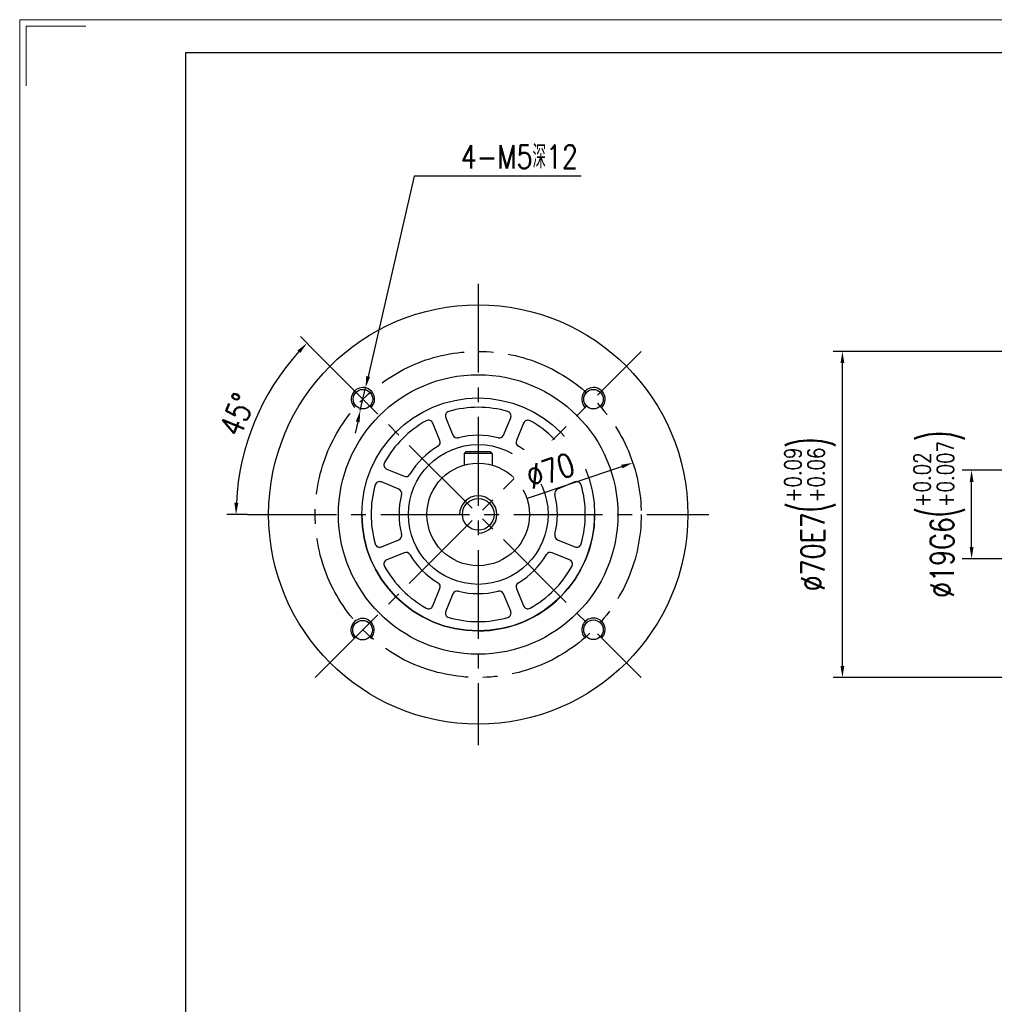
# Model space of a CAD drawing. Header units: millimetres. Extents: x 6775 to 7373, y -835 to -413.
# Tile 2 of 4: x 6776 to 6985, y -624 to -413. Entities that reach past the tile are written whole.
import ezdxf

# ---------------------------------------------------------------- set-up
doc = ezdxf.new("R2010")
doc.units = ezdxf.units.MM
doc.set_wipeout_variables(frame=1)
doc.header["$PDSIZE"] = -5
doc.linetypes.add('CENTER2', pattern=[28.575, 19.05, -3.175, 3.175, -3.175])
doc.layers.get('Defpoints').update_dxf_attribs({"lineweight": 18})
for name, color, linetype in [('1轮廓实线层', 7, 'Continuous'), ('2细线层', 4, 'Continuous'), ('3中心线层', 1, 'CENTER2'), ('7标注层', 4, 'Continuous')]:
    doc.layers.add(name, color=color, linetype=linetype)
doc.layers.add('细实线', color=7, linetype='Continuous', lineweight=18)
doc.styles.add('TH_GBDIM', font='romans.shx', dxfattribs={"width": 0.8, "bigfont": 'gbcbig.shx'})
doc.dimstyles.new('TH_GBDIM', dxfattribs={"dimtxt": 5, "dimasz": 2.5, "dimexe": 2, "dimexo": 0, "dimgap": 1.5, "dimtad": 1, "dimdec": 1, "dimdsep": 46, "dimtxsty": 'TH_GBDIM', "dimcen": 2.5, "dimclrd": 130, "dimclre": 130, "dimclrt": 3, "dimadec": 0, "dimazin": 2, "dimtfac": 0.714286, "dimtdec": 1, "dimtmove": 0, "dimatfit": 3, "dimfxl": 1, "dimtzin": 0, "dimlwd": -1, "dimlwe": -1, "dimarcsym": 0})

# ---------------------------------------------------------------- blocks, each defined once
blk = doc.blocks.new('*D10')
at = {"layer": '7标注层', "color": 130}
for p, q in [((6860.3, -446.21), (6850.42, -489.17)), ((6896.14, -446.21), (6860.3, -446.21)), ((6848.74, -496.48), (6849.86, -491.61)), ((6848.18, -498.92), (6847.62, -501.36))]:
    blk.add_line(p, q, dxfattribs=at)
for points in [[(6850.01, -489.08), (6850.83, -489.27), (6849.86, -491.61)], [(6848.59, -499.01), (6847.77, -498.83), (6848.74, -496.48)]]:
    blk.add_solid(points, dxfattribs=at)
at = {"layer": 'Defpoints', "color": 0}
for p in [(6849.86, -491.61), (6848.74, -496.48)]:
    blk.add_point(p, dxfattribs=at)
at = {"layer": '7标注层', "color": 3, "insert": (6882.87, -442.01), "char_height": 5, "attachment_point": 5, "style": 'TH_GBDIM'}
blk.add_mtext('{4-M5深12}{}{}', dxfattribs=at)
blk = doc.blocks.new('*D23')
at = {"layer": '7标注层', "color": 130}
for p, q in [((6992.69, -483.8), (6950.25, -483.8)), ((6952.25, -551.3), (6952.25, -486.3)), ((6992.69, -553.8), (6950.25, -553.8))]:
    blk.add_line(p, q, dxfattribs=at)
for points in [[(6952.67, -486.3), (6951.84, -486.3), (6952.25, -483.8)], [(6951.84, -551.3), (6952.67, -551.3), (6952.25, -553.8)]]:
    blk.add_solid(points, dxfattribs=at)
at = {"layer": 'Defpoints', "color": 0}
for p in [(6952.25, -483.8), (6992.69, -483.8), (6992.69, -553.8)]:
    blk.add_point(p, dxfattribs=at)
at = {"layer": '7标注层', "color": 3, "insert": (6945.31, -518.8), "char_height": 5, "attachment_point": 5, "rotation": 90, "style": 'TH_GBDIM'}
blk.add_mtext('{%%c70}{}{E7\\H0.7143x;{\\H2x;\\W0.5;(}\\S+0.09^ +0.06;{\\H2x;\\W0.5;)}}', dxfattribs=at)
blk = doc.blocks.new('*D24')
at = {"layer": '7标注层', "color": 130}
for p, q in [((7002.69, -509.3), (6977.99, -509.3)), ((6979.99, -525.8), (6979.99, -511.8)), ((7002.69, -528.3), (6977.99, -528.3))]:
    blk.add_line(p, q, dxfattribs=at)
for points in [[(6980.41, -511.8), (6979.58, -511.8), (6979.99, -509.3)], [(6979.58, -525.8), (6980.41, -525.8), (6979.99, -528.3)]]:
    blk.add_solid(points, dxfattribs=at)
at = {"layer": 'Defpoints', "color": 0}
for p in [(6979.99, -509.3), (7002.69, -509.3), (7002.69, -528.3)]:
    blk.add_point(p, dxfattribs=at)
at = {"layer": '7标注层', "color": 3, "insert": (6973.05, -518.8), "char_height": 5, "attachment_point": 5, "rotation": 90, "style": 'TH_GBDIM'}
blk.add_mtext('{%%c19}{}{G6\\H0.7143x;{\\H2x;\\W0.5;(}\\S+0.02^ +0.007;{\\H2x;\\W0.5;)}}', dxfattribs=at)
blk = doc.blocks.new('*D30')
at = {"layer": '7标注层', "color": 130}
blk.add_line((6884.61, -515.27), (6904.88, -508.51), dxfattribs=at)
blk.add_solid([(6905.01, -508.91), (6904.75, -508.12), (6907.25, -507.72)], dxfattribs=at)
at = {"layer": 'Defpoints', "color": 0}
for p in [(6907.25, -507.72), (6840.85, -529.87)]:
    blk.add_point(p, dxfattribs=at)
at = {"layer": '7标注层', "color": 3, "insert": (6889.55, -509.41), "char_height": 5, "attachment_point": 5, "rotation": 18.4463, "style": 'TH_GBDIM'}
blk.add_mtext('∅70', dxfattribs=at)
blk = doc.blocks.new('*D31')
at = {"layer": '7标注层', "color": 130}
for p, q in [((6839.05, -483.79), (6835.87, -480.62)), ((6824.55, -518.8), (6820.06, -518.8))]:
    blk.add_line(p, q, dxfattribs=at)
blk.add_arc((6874.05, -518.8), 51.99, 137.7554, 177.2446, dxfattribs=at)
for points in [[(6835.86, -484.13), (6835.26, -483.56), (6837.29, -482.03)], [(6821.7, -516.29), (6822.54, -516.31), (6822.06, -518.8)]]:
    blk.add_solid(points, dxfattribs=at)
at = {"layer": 'Defpoints', "color": 0}
for p in [(6839.05, -483.79), (6829.02, -492.8), (6824.55, -518.8), (6923.55, -518.8), (6909.05, -553.8)]:
    blk.add_point(p, dxfattribs=at)
at = {"layer": '7标注层', "color": 3, "insert": (6822.32, -497.37), "char_height": 5, "attachment_point": 5, "rotation": 67.5, "style": 'TH_GBDIM'}
blk.add_mtext('45%%d', dxfattribs=at)

msp = doc.modelspace()

# ---------------------------------------------------------------- linework, layer by layer
at = {"layer": '1轮廓实线层', "linetype": 'Continuous', "lineweight": 30}
for p, q in [((6867.070103, -498.02854), (6868.613063, -501.753575)), ((6879.484505, -501.753575), (6881.027466, -498.02854)), ((6865.841425, -502.901626), (6864.298465, -499.176591)), ((6883.799104, -499.176591), (6882.256144, -502.901626)), ((6871.448784, -505.296255), (6871.048784, -505.696256)), ((6877.048784, -505.696256), (6871.048784, -505.696256)), ((6871.048784, -505.696256), (6871.048784, -508.21325)), ((6871.448784, -505.296255), (6876.648784, -505.296255)), ((6876.648784, -505.296255), (6877.048784, -505.696256)), ((6877.048784, -505.696256), (6877.048784, -508.21325)), ((6854.429118, -509.045935), (6858.154155, -510.588896)), ((6889.943413, -510.588896), (6893.66845, -509.045935)), ((6857.006105, -513.360535), (6853.281069, -511.817574)), ((6894.816499, -511.817574), (6891.091464, -513.360535)), ((6853.281069, -525.774937), (6857.006105, -524.231976)), ((6891.091464, -524.231976), (6894.816499, -525.774937)), ((6858.154155, -527.003615), (6854.429118, -528.546575)), ((6893.66845, -528.546575), (6889.943413, -527.003615)), ((6864.298465, -538.415921), (6865.841425, -534.690885)), ((6882.256144, -534.690885), (6883.799104, -538.415921)), ((6868.613063, -535.838936), (6867.070103, -539.563972)), ((6881.027466, -539.563972), (6879.484505, -535.838936))]:
    msp.add_line(p, q, dxfattribs=at)
at = {"layer": '1轮廓实线层'}
for p, q in [((6871.448784, -505.296255), (6871.048784, -505.696255)), ((6871.048784, -505.696255), (6871.048784, -508.21325)), ((6871.448784, -505.296255), (6876.648784, -505.296255)), ((6877.048784, -505.696255), (6876.648784, -505.296255)), ((6877.048784, -505.696255), (6877.048784, -508.21325))]:
    msp.add_line(p, q, dxfattribs=at)
at = {"layer": '1轮廓实线层', "linetype": 'Continuous', "lineweight": 30}
for radius in [45, 25, 15]:
    msp.add_circle((6874.048784, -518.796255), radius, dxfattribs=at)
at = {"layer": '1轮廓实线层'}
for centre, radius in [((6874.048784, -518.796255), 30), ((6849.300047, -494.047518), 2.1), ((6898.797522, -494.047518), 2.1), ((6874.048784, -518.796255), 11), ((6874.048784, -518.796255), 3.4), ((6849.221373, -543.623666), 2.1), ((6898.797522, -543.544993), 2.1)]:
    msp.add_circle(centre, radius, dxfattribs=at)
at = {"layer": '1轮廓实线层', "linetype": 'Continuous', "lineweight": 30}
for centre, radius, start, end in [((6867.993983, -497.645856), 1, 105.97502116, 202.5), ((6874.048784, -518.796255), 23, 74.02497884, 105.97502116), ((6880.103586, -497.645856), 1, 337.5, 74.02497884), ((6874.048784, -518.796255), 23, 119.02497884, 150.97502116), ((6863.374585, -499.559273), 1, 22.5, 119.02497884), ((6884.722984, -499.559273), 1, 60.97502116, 157.5), ((6874.048784, -518.796255), 23, 29.02497884, 60.97502116), ((6864.917545, -503.284309), 1, 300.48355615, 22.5), ((6869.536943, -501.370892), 1, 202.5, 284.51644385), ((6874.048784, -518.796255), 17, 75.48355615, 104.51644385), ((6878.560626, -501.370892), 1, 255.48355615, 337.5), ((6883.180023, -503.284309), 1, 157.5, 239.51644385), ((6874.048784, -518.796255), 17, 120.48355615, 149.51644385), ((6874.048784, -518.796255), 17, 30.48355615, 59.51644385), ((6854.811802, -508.122056), 1, 150.97502116, 247.5), ((6893.285766, -508.122056), 1, 292.5, 29.02497884), ((6858.536838, -509.665016), 1, 247.5, 329.51644385), ((6889.56073, -509.665016), 1, 210.48355615, 292.5), ((6874.048784, -518.796255), 23, 164.02497884, 195.97502116), ((6852.898385, -512.741454), 1, 67.5, 164.02497884), ((6856.623421, -514.284414), 1, 345.48355615, 67.5), ((6891.474148, -514.284414), 1, 112.5, 194.51644385), ((6895.199183, -512.741454), 1, 15.97502116, 112.5), ((6874.048784, -518.796255), 23, 344.02497884, 15.97502116), ((6874.048784, -518.796255), 17, 165.48355615, 194.51644385), ((6874.048784, -518.796255), 17, 345.48355615, 14.51644385), ((6874.048784, -518.796255), 25, 180, 270), ((6874.048784, -518.796255), 25, 270, 0.05953432), ((6856.623421, -523.308097), 1, 292.5, 14.51644385), ((6891.474148, -523.308097), 1, 165.48355615, 247.5), ((6852.898385, -524.851057), 1, 195.97502116, 292.5), ((6895.199183, -524.851057), 1, 247.5, 344.02497884), ((6858.536838, -527.927494), 1, 30.48355615, 112.5), ((6874.048784, -518.796255), 17, 210.48355615, 239.51644385), ((6874.048784, -518.796255), 17, 300.48355615, 329.51644385), ((6889.56073, -527.927494), 1, 67.5, 149.51644385), ((6854.811802, -529.470455), 1, 112.5, 209.02497884), ((6874.048784, -518.796255), 23, 209.02497884, 240.97502116), ((6874.048784, -518.796255), 23, 299.02497884, 330.97502116), ((6893.285766, -529.470455), 1, 330.97502116, 67.5), ((6864.917545, -534.308202), 1, 337.5, 59.51644385), ((6883.180023, -534.308202), 1, 120.48355615, 202.5), ((6869.536943, -536.221619), 1, 75.48355615, 157.5), ((6874.048784, -518.796255), 17, 255.48355615, 284.51644385), ((6878.560626, -536.221619), 1, 22.5, 104.51644385), ((6863.374585, -538.033237), 1, 240.97502116, 337.5), ((6884.722984, -538.033237), 1, 202.5, 299.02497884), ((6867.993983, -539.946654), 1, 157.5, 254.02497884), ((6874.048784, -518.796255), 23, 254.02497884, 285.97502116), ((6880.103586, -539.946654), 1, 285.97502116, 22.5)]:
    msp.add_arc(centre, radius, start, end, dxfattribs=at)
at = {"layer": '2细线层'}
for centre, radius, start, end in [((6849.300047, -494.047518), 2.5, 315, 226.79078466), ((6898.797522, -494.047518), 2.5, 315, 226.79078466), ((6874.048784, -518.796255), 4, 270, 180), ((6898.797522, -543.544993), 2.5, 315, 226.79078466), ((6849.221373, -543.623666), 2.5, 315, 226.79078466)]:
    msp.add_arc(centre, radius, start, end, dxfattribs=at)
at = {"layer": '3中心线层'}
for p, q in [((6874.048784, -469.296255), (6874.048784, -568.296255)), ((6839.046999, -553.798041), (6909.05057, -483.79447)), ((6839.046999, -483.79447), (6909.05057, -553.798041)), ((6824.548784, -518.796255), (6923.548784, -518.796255))]:
    msp.add_line(p, q, dxfattribs=at)
msp.add_circle((6874.048784, -518.796255), 35, dxfattribs=at)
at = {"layer": '细实线', "color": 3}
msp.add_lwpolyline([(6775.598601, -835.305373), (7373.378366, -835.305373), (7373.378366, -412.589682), (6775.598601, -412.589682)], close=True, dxfattribs=at)
msp.add_lwpolyline([(6777.021886, -426.822534), (6777.021886, -414.012968), (6789.831452, -414.012968)], dxfattribs=at)
at = {"layer": '细实线', "color": 3, "lineweight": 25}
msp.add_lwpolyline([(6811.180729, -828.188948), (7366.26194, -828.188948), (7366.26194, -419.706108), (6811.180729, -419.706108)], close=True, dxfattribs=at)

# ---------------------------------------------------------------- dimensions: what is measured, and where the dimension line sits
at = {"layer": '7标注层'}
dim = msp.add_diameter_dim_2p(p1=(6848.739997, -496.483979), p2=(6849.860097, -491.611057), text='{4-M5深12}{}{}', dimstyle='TH_GBDIM', override={"dimtoh": 1}, dxfattribs=at)
dim.commit()
dim.dimension.update_dxf_attribs({"geometry": '*D10', "text_midpoint": (6882.873224, -446.207979), "dimtype": 163})
dim = msp.add_linear_dim(base=(6952.254364, -483.796255), p1=(6992.691032, -553.796255), p2=(6992.691032, -483.796255), angle=90, text='{%%c<>}{}{E7\\H0.7143x;{\\H2x;\\W0.5;(}\\S+0.09^ +0.06;{\\H2x;\\W0.5;)}}', dimstyle='TH_GBDIM', override={"dimgap": 1.5, "dimtad": 1, "dimjust": 0, "dimdec": 1, "dimlfac": 1, "dimse1": 0, "dimse2": 0, "dimsd1": 0, "dimsd2": 0}, dxfattribs=at)
dim.commit()
dim.dimension.update_dxf_attribs({"geometry": '*D23', "text_midpoint": (6945.312078, -518.796255)})
dim = msp.add_linear_dim(base=(6979.991792, -509.296255), p1=(7002.691032, -528.296255), p2=(7002.691032, -509.296255), angle=90, text='{%%c<>}{}{G6\\H0.7143x;{\\H2x;\\W0.5;(}\\S+0.02^ +0.007;{\\H2x;\\W0.5;)}}', dimstyle='TH_GBDIM', dxfattribs=at)
dim.commit()
dim.dimension.update_dxf_attribs({"geometry": '*D24', "text_midpoint": (6979.991792, -518.796255), "dimtype": 160})

# ---------------------------------------------------------------- next in the draw order: wipeouts: each hides what was drawn before it
for points in [[(6821.804675, -503.975108), (6814.321251, -500.875372), (6819.143062, -489.23449), (6826.626486, -492.334226)], [(6882.735029, -513.843306), (6880.172058, -506.159481), (6895.106054, -501.178185), (6897.669025, -508.862011)]]:
    msp.add_wipeout(points).dxf.layer = '1轮廓实线层'

# ---------------------------------------------------------------- next in the draw order: dimensions: what is measured, and where the dimension line sits
dim = msp.add_angular_dim_2l(base=(6829.024928, -492.80172), line1=((6824.548784, -518.796255), (6923.548784, -518.796255)), line2=((6839.046999, -483.79447), (6909.05057, -553.798041)), dimstyle='TH_GBDIM', dxfattribs=at)
dim.commit()
dim.dimension.update_dxf_attribs({"geometry": '*D31', "text_midpoint": (6822.321628, -497.370166)})
dim = msp.add_diameter_dim_2p(p1=(6840.847068, -529.870823), p2=(6907.2505, -507.721688), dimstyle='TH_GBDIM', dxfattribs=at)
dim.commit()
dim.dimension.update_dxf_attribs({"geometry": '*D30', "text_midpoint": (6890.819039, -513.202469), "dimtype": 163})

doc.saveas('drawing.dxf')
